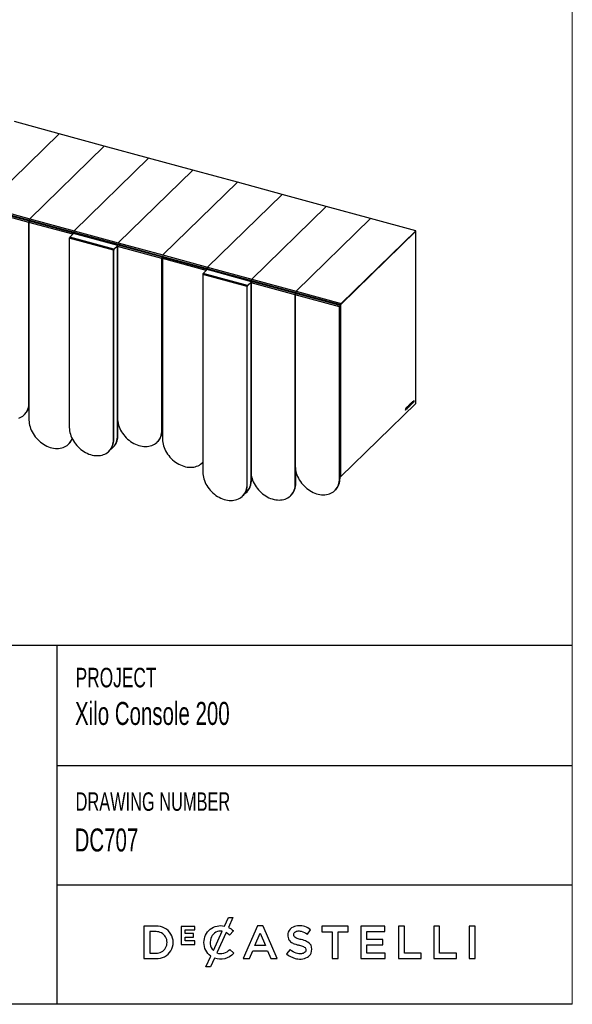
# Model space of a CAD drawing. Header units: millimetres. Extents: x 5 to 415, y 5 to 292.
# Tile 3 of 5: x 324 to 415, y 5 to 168. Entities that reach past the tile are written whole.
import ezdxf

# ---------------------------------------------------------------- set-up
doc = ezdxf.new("R2010")
doc.units = ezdxf.units.MM
doc.linetypes.add('SLD-Solido', pattern=[0])
for name, color, linetype in [('NOTE', 3, 'SLD-Solido'), ('SCHIZZI', 9, 'Continuous'), ('TABELLA', 7, 'Continuous')]:
    doc.layers.add(name, color=color, linetype=linetype)
doc.styles.add('SLDTEXTSTYLE0', font='TXT', dxfattribs={"width": 0.665})

msp = doc.modelspace()

# ---------------------------------------------------------------- linework, layer by layer
at = {"color": 7, "linetype": 'Continuous', "lineweight": 25}
for p, q in [((330.148, 148.881), (322.77, 150.886)), ((317.834, 136.862), (330.148, 148.881)), ((330.148, 148.881), (317.834, 136.862)), ((330.148, 148.881), (330.148, 148.881)), ((337.614, 146.852), (330.148, 148.881)), ((325.3, 134.833), (337.614, 146.852)), ((337.614, 146.852), (325.3, 134.833)), ((337.614, 146.852), (337.614, 146.852)), ((344.933, 144.863), (337.614, 146.852)), ((344.933, 144.863), (332.619, 132.843)), ((352.252, 142.873), (344.933, 144.863)), ((352.252, 142.873), (339.938, 130.854)), ((359.63, 140.868), (352.252, 142.873)), ((347.316, 128.849), (359.63, 140.868)), ((367.008, 138.863), (359.63, 140.868)), ((354.693, 126.844), (367.008, 138.863)), ((374.326, 136.874), (367.008, 138.863)), ((317.834, 136.862), (325.3, 134.833)), ((374.326, 136.874), (362.012, 124.855)), ((381.645, 134.885), (374.326, 136.874)), ((325.169, 134.232), (317.85, 136.221)), ((317.932, 136.585), (325.256, 134.594)), ((325.266, 134.421), (317.953, 136.409)), ((325.169, 134.232), (325.169, 101.55)), ((325.169, 104.408), (325.169, 134.232)), ((332.395, 132.268), (325.169, 134.232)), ((325.546, 134.345), (325.256, 134.594)), ((325.256, 134.594), (332.575, 132.605)), ((332.58, 132.434), (325.266, 134.421)), ((325.3, 134.833), (332.619, 132.843)), ((381.645, 134.885), (369.331, 122.866)), ((369.331, 122.866), (381.645, 134.885)), ((389.112, 132.856), (381.645, 134.885)), ((332.549, 132.418), (331.897, 131.782)), ((339.868, 130.429), (332.549, 132.418)), ((332.575, 132.605), (339.894, 130.616)), ((332.575, 132.605), (332.864, 132.357)), ((339.903, 130.444), (332.584, 132.433)), ((332.619, 132.843), (339.938, 130.854)), ((389.109, 132.771), (376.757, 120.715)), ((376.797, 120.837), (389.112, 132.856)), ((376.797, 120.78), (389.112, 132.799)), ((389.089, 132.776), (389.109, 132.771)), ((389.109, 104.284), (389.109, 132.771)), ((389.112, 132.799), (389.112, 132.856)), ((339.153, 129.617), (331.835, 131.607)), ((331.835, 131.607), (331.835, 100.352)), ((339.216, 129.792), (331.897, 131.782)), ((339.216, 129.792), (339.868, 130.429)), ((339.216, 129.735), (339.816, 130.321)), ((339.807, 130.278), (339.779, 130.285)), ((339.808, 130.279), (339.807, 130.278)), ((339.807, 98.989), (339.807, 130.278)), ((347.126, 128.264), (339.807, 130.254)), ((339.807, 130.254), (339.807, 101.858)), ((339.814, 130.315), (339.81, 130.316)), ((339.868, 130.428), (339.868, 130.429)), ((339.894, 130.616), (347.272, 128.611)), ((339.894, 130.616), (340.183, 130.367)), ((347.216, 128.456), (339.904, 130.443)), ((339.938, 130.854), (347.316, 128.849)), ((339.185, 129.648), (339.153, 129.617)), ((339.153, 98.363), (339.153, 129.617)), ((339.185, 98.393), (339.185, 129.648)), ((339.216, 129.735), (339.216, 129.792)), ((347.561, 128.362), (347.272, 128.611)), ((347.272, 128.611), (354.649, 126.606)), ((347.316, 128.849), (354.693, 126.844)), ((347.157, 128.295), (347.126, 128.264)), ((347.126, 99.869), (347.126, 128.264)), ((347.157, 99.899), (347.157, 128.295)), ((347.171, 128.322), (347.16, 128.325)), ((347.168, 128.35), (347.204, 128.451)), ((347.171, 128.322), (347.202, 128.352)), ((347.171, 99.916), (347.171, 128.322)), ((347.202, 128.352), (347.173, 128.36)), ((347.195, 128.391), (347.217, 128.454)), ((347.202, 99.946), (347.202, 128.352)), ((347.202, 128.292), (347.247, 128.28)), ((347.242, 128.233), (347.242, 98.426)), ((354.468, 126.269), (347.242, 128.233)), ((354.653, 126.434), (347.346, 128.42)), ((361.227, 123.618), (353.908, 125.607)), ((353.908, 125.607), (353.908, 92.942)), ((354.623, 126.419), (353.97, 125.783)), ((361.289, 123.793), (353.97, 125.783)), ((361.941, 124.43), (354.623, 126.419)), ((354.938, 126.357), (354.649, 126.606)), ((354.649, 126.606), (361.968, 124.617)), ((361.976, 124.445), (354.658, 126.434)), ((354.693, 126.844), (362.012, 124.855)), ((361.289, 123.793), (361.941, 124.43)), ((361.289, 123.736), (361.889, 124.322)), ((361.289, 123.736), (361.289, 123.793)), ((361.88, 124.279), (361.853, 124.286)), ((361.882, 124.28), (361.88, 124.279)), ((361.88, 91.579), (361.88, 124.279)), ((369.199, 122.265), (361.88, 124.254)), ((361.88, 124.254), (361.88, 93.019)), ((361.888, 124.316), (361.884, 124.317)), ((361.941, 124.429), (361.941, 124.43)), ((361.968, 124.617), (362.258, 124.368)), ((361.968, 124.617), (369.287, 122.628)), ((369.296, 122.455), (361.977, 124.444)), ((362.012, 124.855), (369.331, 122.866)), ((361.258, 123.649), (361.227, 123.618)), ((361.227, 90.953), (361.227, 123.618)), ((361.258, 90.983), (361.258, 123.649)), ((376.518, 120.276), (369.199, 122.265)), ((369.199, 122.265), (369.199, 93.887)), ((369.199, 91.03), (369.199, 122.265)), ((369.287, 122.628), (376.611, 120.637)), ((369.287, 122.628), (369.577, 122.379)), ((376.605, 120.468), (369.296, 122.455)), ((369.331, 122.866), (376.797, 120.837)), ((347.202, 122.033), (347.242, 122.022)), ((376.124, 120.599), (376.611, 120.637)), ((376.231, 120.57), (376.353, 120.617)), ((376.56, 120.362), (376.596, 120.463)), ((376.587, 120.403), (376.605, 120.453)), ((376.596, 120.463), (376.607, 120.467)), ((376.664, 120.452), (376.605, 120.468)), ((376.605, 120.468), (376.605, 92.21)), ((376.664, 120.452), (376.664, 92.194)), ((376.669, 120.693), (376.669, 120.715)), ((376.713, 120.746), (376.698, 120.731)), ((376.698, 120.731), (376.757, 120.715)), ((376.797, 120.78), (376.797, 120.837)), ((376.549, 120.307), (376.518, 120.276)), ((376.518, 91.898), (376.518, 120.276)), ((376.549, 91.928), (376.549, 120.307)), ((376.563, 120.334), (376.553, 120.337)), ((376.563, 120.334), (376.594, 120.364)), ((376.563, 91.927), (376.563, 120.334)), ((376.594, 120.364), (376.565, 120.372)), ((376.594, 91.958), (376.594, 120.364)), ((347.202, 115.543), (347.242, 115.533)), ((376.695, 92.168), (389.109, 104.284)), ((388.262, 104.28), (388.15, 104.171)), ((388.15, 104.143), (388.182, 104.173)), ((388.15, 104.171), (388.15, 104.128)), ((388.15, 104.128), (388.193, 104.17)), ((388.182, 104.173), (388.193, 104.17)), ((388.193, 104.17), (388.193, 103.962)), ((388.207, 104.198), (388.25, 104.24)), ((388.207, 103.99), (388.207, 104.198)), ((388.207, 104.198), (388.219, 104.195)), ((388.219, 104.195), (388.262, 104.237)), ((388.219, 103.986), (388.219, 104.195)), ((388.25, 104.24), (388.25, 104.269)), ((388.25, 104.24), (388.262, 104.237)), ((388.262, 104.237), (388.262, 104.28)), ((388.417, 104.431), (388.315, 104.332)), ((388.315, 104.332), (388.315, 104.08)), ((388.315, 104.095), (388.406, 104.184)), ((388.315, 104.08), (388.418, 104.181)), ((388.328, 104.318), (388.405, 104.393)), ((388.328, 104.256), (388.328, 104.318)), ((388.328, 104.318), (388.34, 104.315)), ((388.328, 104.214), (388.396, 104.28)), ((388.328, 104.256), (388.34, 104.252)), ((388.328, 104.15), (388.328, 104.214)), ((388.328, 104.214), (388.34, 104.211)), ((388.328, 104.15), (388.34, 104.146)), ((388.34, 104.315), (388.417, 104.39)), ((388.408, 104.319), (388.34, 104.252)), ((388.34, 104.252), (388.34, 104.315)), ((388.34, 104.211), (388.408, 104.277)), ((388.418, 104.222), (388.34, 104.146)), ((388.34, 104.146), (388.34, 104.211)), ((388.396, 104.28), (388.396, 104.307)), ((388.396, 104.28), (388.408, 104.277)), ((388.405, 104.393), (388.405, 104.42)), ((388.405, 104.393), (388.417, 104.39)), ((388.406, 104.184), (388.406, 104.211)), ((388.406, 104.184), (388.418, 104.181)), ((388.408, 104.277), (388.408, 104.319)), ((388.417, 104.39), (388.417, 104.431)), ((388.418, 104.181), (388.418, 104.222)), ((388.499, 104.511), (388.474, 104.487)), ((388.474, 104.487), (388.474, 104.235)), ((388.474, 104.25), (388.558, 104.333)), ((388.474, 104.235), (388.57, 104.329)), ((388.487, 104.305), (388.487, 104.5)), ((388.487, 104.305), (388.499, 104.302)), ((388.499, 104.302), (388.499, 104.511)), ((388.57, 104.372), (388.499, 104.302)), ((388.558, 104.333), (388.558, 104.36)), ((388.558, 104.333), (388.57, 104.329)), ((388.57, 104.329), (388.57, 104.372)), ((388.648, 104.657), (388.623, 104.632)), ((388.623, 104.632), (388.623, 104.381)), ((388.623, 104.395), (388.707, 104.478)), ((388.623, 104.381), (388.719, 104.475)), ((388.636, 104.451), (388.636, 104.645)), ((388.636, 104.451), (388.648, 104.448)), ((388.648, 104.448), (388.648, 104.657)), ((388.719, 104.517), (388.648, 104.448)), ((388.707, 104.478), (388.707, 104.506)), ((388.707, 104.478), (388.719, 104.475)), ((388.719, 104.475), (388.719, 104.517)), ((388.798, 104.804), (388.773, 104.779)), ((388.773, 104.779), (388.773, 104.527)), ((388.773, 104.542), (388.786, 104.555)), ((388.773, 104.527), (388.798, 104.552)), ((388.786, 104.555), (388.786, 104.792)), ((388.786, 104.555), (388.798, 104.552)), ((388.798, 104.552), (388.798, 104.804)), ((387.449, 103.487), (387.398, 103.437)), ((387.398, 103.437), (387.398, 103.186)), ((387.398, 103.2), (387.438, 103.239)), ((387.398, 103.186), (387.449, 103.236)), ((387.438, 103.448), (387.412, 103.423)), ((387.412, 103.423), (387.412, 103.256)), ((387.412, 103.423), (387.423, 103.419)), ((387.412, 103.256), (387.423, 103.253)), ((387.449, 103.445), (387.423, 103.419)), ((387.423, 103.419), (387.423, 103.253)), ((387.423, 103.253), (387.449, 103.278)), ((387.438, 103.448), (387.449, 103.445)), ((387.438, 103.239), (387.449, 103.236)), ((387.479, 103.457), (387.464, 103.461)), ((387.496, 103.406), (387.496, 103.407)), ((387.51, 103.436), (387.51, 103.436)), ((387.51, 103.436), (387.522, 103.433)), ((387.51, 103.436), (387.522, 103.432)), ((387.522, 103.432), (387.522, 103.433)), ((387.613, 103.645), (387.556, 103.589)), ((387.556, 103.589), (387.556, 103.45)), ((387.556, 103.464), (387.602, 103.509)), ((387.556, 103.45), (387.613, 103.506)), ((387.56, 103.581), (387.601, 103.621)), ((387.56, 103.553), (387.56, 103.581)), ((387.56, 103.581), (387.572, 103.578)), ((387.56, 103.526), (387.596, 103.561)), ((387.56, 103.553), (387.572, 103.55)), ((387.56, 103.496), (387.56, 103.526)), ((387.56, 103.526), (387.572, 103.522)), ((387.56, 103.496), (387.572, 103.493)), ((387.572, 103.578), (387.613, 103.618)), ((387.608, 103.585), (387.572, 103.55)), ((387.572, 103.55), (387.572, 103.578)), ((387.572, 103.522), (387.608, 103.557)), ((387.613, 103.533), (387.572, 103.493)), ((387.572, 103.493), (387.572, 103.522)), ((387.596, 103.561), (387.596, 103.573)), ((387.596, 103.561), (387.608, 103.557)), ((387.601, 103.621), (387.601, 103.634)), ((387.601, 103.621), (387.613, 103.618)), ((387.602, 103.509), (387.602, 103.522)), ((387.602, 103.509), (387.613, 103.506)), ((387.608, 103.557), (387.608, 103.585)), ((387.613, 103.618), (387.613, 103.645)), ((387.613, 103.506), (387.613, 103.533)), ((387.652, 103.559), (387.652, 103.558)), ((387.681, 103.48), (387.66, 103.377)), ((387.66, 103.377), (387.679, 103.396)), ((387.664, 103.396), (387.667, 103.399)), ((387.666, 103.589), (387.666, 103.588)), ((387.666, 103.589), (387.678, 103.585)), ((387.666, 103.588), (387.678, 103.585)), ((387.667, 103.399), (387.684, 103.483)), ((387.667, 103.399), (387.679, 103.396)), ((387.678, 103.585), (387.678, 103.585)), ((387.679, 103.396), (387.696, 103.48)), ((387.68, 103.537), (387.691, 103.534)), ((387.684, 103.483), (387.696, 103.48)), ((387.691, 103.534), (387.729, 103.72)), ((387.694, 103.533), (387.733, 103.73)), ((387.694, 103.533), (387.706, 103.53)), ((387.706, 103.53), (387.745, 103.727)), ((387.717, 103.724), (387.729, 103.72)), ((387.733, 103.73), (387.738, 103.729)), ((387.733, 103.73), (387.745, 103.727)), ((387.752, 103.725), (387.737, 103.729)), ((387.755, 103.854), (387.739, 103.771)), ((387.744, 103.781), (387.759, 103.857)), ((387.744, 103.781), (387.755, 103.778)), ((387.749, 103.726), (387.765, 103.774)), ((387.755, 103.778), (387.774, 103.872)), ((387.774, 103.872), (387.755, 103.854)), ((387.764, 103.774), (387.758, 103.777)), ((387.76, 103.721), (387.776, 103.771)), ((387.76, 103.721), (387.76, 103.721)), ((387.777, 103.597), (387.761, 103.611)), ((387.761, 103.611), (387.761, 103.61)), ((387.765, 103.774), (387.764, 103.774)), ((387.764, 103.774), (387.776, 103.771)), ((387.765, 103.774), (387.776, 103.771)), ((387.765, 103.599), (387.766, 103.6)), ((387.765, 103.599), (387.777, 103.595)), ((387.766, 103.6), (387.777, 103.597)), ((387.776, 103.771), (387.776, 103.771)), ((387.777, 103.595), (387.777, 103.597)), ((387.878, 103.907), (387.818, 103.595)), ((387.818, 103.595), (387.844, 103.62)), ((387.821, 103.613), (387.832, 103.624)), ((387.832, 103.624), (387.846, 103.697)), ((387.832, 103.624), (387.844, 103.62)), ((387.844, 103.62), (387.858, 103.694)), ((387.846, 103.697), (387.909, 103.759)), ((387.846, 103.697), (387.858, 103.694)), ((387.877, 103.865), (387.855, 103.748)), ((387.855, 103.748), (387.867, 103.745)), ((387.858, 103.694), (387.921, 103.756)), ((387.889, 103.862), (387.867, 103.745)), ((387.867, 103.745), (387.912, 103.788)), ((387.877, 103.865), (387.889, 103.862)), ((387.901, 103.93), (387.878, 103.907)), ((387.912, 103.788), (387.889, 103.862)), ((387.95, 103.738), (387.893, 103.922)), ((387.901, 103.929), (387.901, 103.93)), ((387.961, 103.735), (387.901, 103.929)), ((387.901, 103.929), (387.901, 103.929)), ((387.909, 103.759), (387.921, 103.756)), ((387.921, 103.756), (387.935, 103.709)), ((387.931, 103.721), (387.95, 103.738)), ((387.935, 103.709), (387.961, 103.735)), ((387.95, 103.738), (387.961, 103.735)), ((388.016, 103.859), (388, 103.811)), ((388, 103.811), (388.001, 103.811)), ((388.001, 103.811), (388.011, 103.808)), ((388.006, 103.961), (388.006, 103.96)), ((388.014, 103.925), (388.04, 103.932)), ((388.015, 103.857), (388.026, 103.854)), ((388.016, 103.859), (388.016, 103.859)), ((388.016, 103.859), (388.016, 103.859)), ((388.02, 103.992), (388.02, 103.992)), ((388.02, 103.992), (388.031, 103.989)), ((388.02, 103.992), (388.031, 103.988)), ((388.024, 103.977), (388.039, 103.973)), ((388.031, 103.988), (388.031, 103.989)), ((388.04, 103.932), (388.052, 103.929)), ((388.077, 103.936), (388.063, 103.94)), ((388.087, 104.049), (388.072, 104.053)), ((388.078, 104.052), (388.091, 104.1)), ((388.082, 103.921), (388.082, 103.921)), ((388.089, 104.049), (388.09, 104.048)), ((388.09, 104.048), (388.103, 104.097)), ((388.091, 104.1), (388.103, 104.097)), ((388.091, 104.1), (388.103, 104.097)), ((388.095, 103.953), (388.095, 103.954)), ((388.095, 103.954), (388.107, 103.95)), ((388.095, 103.953), (388.107, 103.95)), ((388.103, 104.097), (388.103, 104.097)), ((388.107, 103.95), (388.107, 103.95)), ((388.193, 103.976), (388.207, 103.99)), ((388.193, 103.962), (388.219, 103.986)), ((388.207, 103.99), (388.219, 103.986)), ((324.4, 102.441), (324.431, 102.472)), ((324.476, 102.517), (324.477, 102.518)), ((339.838, 99.02), (339.838, 101.388)), ((339.853, 99.047), (339.853, 101.286)), ((339.884, 99.078), (339.884, 101.114)), ((347.202, 102.266), (347.242, 102.255)), ((347.202, 101.123), (347.242, 101.112)), ((347.202, 101.115), (347.242, 101.104)), ((347.157, 99.899), (347.126, 99.869)), ((347.171, 99.916), (347.202, 99.946)), ((339.185, 98.393), (339.153, 98.363)), ((339.838, 99.02), (339.807, 98.989)), ((339.853, 99.047), (339.884, 99.078)), ((346.356, 97.902), (346.387, 97.933)), ((331.719, 97.595), (331.75, 97.625)), ((338.384, 96.397), (338.415, 96.427)), ((339.037, 97.023), (339.069, 97.053)), ((353.792, 94.47), (353.823, 94.501)), ((353.823, 94.501), (353.908, 94.588)), ((353.838, 94.514), (353.869, 94.544)), ((353.869, 94.544), (353.908, 94.583)), ((369.23, 91.06), (369.23, 93.417)), ((369.245, 91.059), (369.245, 93.315)), ((369.276, 91.09), (369.276, 93.143)), ((376.605, 93.587), (376.594, 93.605)), ((376.594, 93.135), (376.605, 93.132)), ((376.594, 93.127), (376.605, 93.124)), ((361.911, 91.609), (361.88, 91.579)), ((361.911, 91.609), (361.911, 92.549)), ((361.926, 91.62), (361.926, 92.445)), ((361.926, 91.62), (361.957, 91.65)), ((361.957, 91.65), (361.957, 92.273)), ((376.549, 91.928), (376.518, 91.898)), ((376.563, 91.927), (376.594, 91.958)), ((376.605, 92.21), (376.664, 92.194)), ((376.619, 92.177), (376.678, 92.16)), ((361.111, 89.612), (361.142, 89.643)), ((361.258, 90.983), (361.227, 90.953)), ((369.23, 91.06), (369.199, 91.03)), ((369.245, 91.059), (369.276, 91.09)), ((375.748, 89.931), (375.78, 89.962)), ((375.794, 89.975), (375.825, 90.006)), ((360.457, 88.986), (360.488, 89.016)), ((368.43, 89.063), (368.461, 89.094)), ((368.475, 89.107), (368.507, 89.137))]:
    msp.add_line(p, q, dxfattribs=at)
at = {"color": 7, "linetype": 'Continuous', "lineweight": 25, "flags": 128}
for points in [[(325.169, 134.232), (325.172, 134.268), (325.18, 134.305), (325.192, 134.342), (325.207, 134.375), (325.225, 134.4), (325.243, 134.416), (325.261, 134.422), (325.266, 134.421)], [(325.266, 134.421), (325.261, 134.422), (325.243, 134.416), (325.225, 134.4), (325.207, 134.375), (325.192, 134.342), (325.18, 134.305), (325.172, 134.268), (325.169, 134.232)], [(339.807, 130.254), (339.809, 130.289), (339.817, 130.327), (339.83, 130.364), (339.845, 130.397), (339.863, 130.422), (339.881, 130.438), (339.898, 130.444), (339.904, 130.443)], [(361.88, 124.254), (361.883, 124.29), (361.891, 124.328), (361.903, 124.365), (361.919, 124.398), (361.936, 124.423), (361.954, 124.439), (361.972, 124.445), (361.977, 124.444)], [(369.199, 122.265), (369.202, 122.301), (369.209, 122.339), (369.222, 122.376), (369.237, 122.408), (369.255, 122.434), (369.273, 122.45), (369.291, 122.456), (369.296, 122.455)], [(369.296, 122.455), (369.291, 122.456), (369.273, 122.45), (369.255, 122.434), (369.237, 122.408), (369.222, 122.376), (369.209, 122.339), (369.202, 122.301), (369.199, 122.265)], [(323.499, 101.885), (323.728, 101.979), (323.944, 102.093), (324.146, 102.226), (324.333, 102.378), (324.503, 102.548), (324.655, 102.735), (324.789, 102.937), (324.904, 103.154), (324.999, 103.384), (325.073, 103.626), (325.126, 103.878), (325.158, 104.139), (325.169, 104.408)], [(325.169, 101.55), (325.18, 101.276), (325.212, 100.997), (325.265, 100.716), (325.34, 100.434), (325.434, 100.153), (325.549, 99.873), (325.683, 99.598), (325.835, 99.329), (326.005, 99.067), (326.192, 98.813), (326.394, 98.57), (326.61, 98.338), (326.839, 98.12), (327.08, 97.915), (327.332, 97.726), (327.592, 97.554), (327.859, 97.4), (328.132, 97.263), (328.409, 97.147), (328.688, 97.05), (328.969, 96.974), (329.248, 96.919), (329.525, 96.885), (329.798, 96.872), (330.065, 96.882), (330.325, 96.913), (330.577, 96.965), (330.818, 97.038), (331.047, 97.132), (331.263, 97.246), (331.465, 97.38), (331.652, 97.532), (331.822, 97.702), (331.974, 97.889), (332.108, 98.091), (332.223, 98.308), (332.301, 98.493)], [(339.807, 101.858), (339.818, 101.584), (339.85, 101.305), (339.903, 101.024), (339.977, 100.742), (340.072, 100.46), (340.187, 100.181), (340.321, 99.906), (340.473, 99.636), (340.643, 99.374), (340.83, 99.121), (341.032, 98.877), (341.248, 98.646), (341.477, 98.427), (341.718, 98.223), (341.969, 98.034), (342.229, 97.862), (342.497, 97.707), (342.77, 97.571), (343.047, 97.454), (343.326, 97.358), (343.606, 97.281), (343.886, 97.226), (344.163, 97.192), (344.436, 97.18), (344.703, 97.189), (344.963, 97.22), (345.214, 97.273), (345.455, 97.346), (345.685, 97.44), (345.901, 97.554), (346.103, 97.688), (346.289, 97.84), (346.459, 98.01), (346.612, 98.196), (346.746, 98.398), (346.86, 98.615), (346.955, 98.845), (347.029, 99.087), (347.083, 99.339), (347.115, 99.6), (347.126, 99.869)], [(331.835, 100.352), (331.845, 100.078), (331.877, 99.799), (331.931, 99.518), (332.005, 99.236), (332.1, 98.954), (332.215, 98.675), (332.348, 98.4), (332.501, 98.131), (332.671, 97.868), (332.857, 97.615), (333.059, 97.372), (333.276, 97.14), (333.505, 96.921), (333.746, 96.717), (333.997, 96.528), (334.257, 96.356), (334.524, 96.201), (334.797, 96.065), (335.074, 95.948), (335.354, 95.852), (335.634, 95.775), (335.914, 95.72), (336.191, 95.687), (336.464, 95.674), (336.731, 95.684), (336.991, 95.714), (337.242, 95.767), (337.483, 95.84), (337.712, 95.934), (337.929, 96.048), (338.131, 96.182), (338.317, 96.334), (338.487, 96.504), (338.64, 96.69), (338.773, 96.893), (338.888, 97.109), (338.983, 97.339), (339.057, 97.581), (339.111, 97.833), (339.143, 98.095), (339.153, 98.363)], [(338.683, 96.737), (338.784, 96.808), (338.971, 96.96), (339.141, 97.13), (339.293, 97.317), (339.427, 97.519), (339.541, 97.736), (339.636, 97.966), (339.711, 98.207), (339.764, 98.46), (339.796, 98.721), (339.807, 98.989)], [(347.242, 98.426), (347.253, 98.151), (347.285, 97.873), (347.339, 97.591), (347.413, 97.309), (347.508, 97.028), (347.622, 96.749), (347.756, 96.474), (347.909, 96.204), (348.079, 95.942), (348.265, 95.688), (348.467, 95.445), (348.683, 95.213), (348.913, 94.995), (349.154, 94.791), (349.405, 94.602), (349.665, 94.429), (349.932, 94.275), (350.205, 94.139), (350.482, 94.022), (350.762, 93.925), (351.042, 93.849), (351.321, 93.794), (351.599, 93.76), (351.872, 93.748), (352.139, 93.757), (352.399, 93.788), (352.65, 93.84), (352.891, 93.914), (353.12, 94.008), (353.337, 94.122), (353.539, 94.255), (353.725, 94.407), (353.895, 94.577), (353.908, 94.592)], [(353.783, 94.461), (353.88, 94.556), (353.908, 94.585)], [(353.908, 92.942), (353.919, 92.667), (353.951, 92.389), (354.004, 92.107), (354.078, 91.825), (354.173, 91.544), (354.288, 91.265), (354.422, 90.99), (354.574, 90.72), (354.744, 90.458), (354.931, 90.204), (355.133, 89.961), (355.349, 89.729), (355.578, 89.511), (355.819, 89.306), (356.07, 89.118), (356.33, 88.945), (356.598, 88.791), (356.871, 88.655), (357.148, 88.538), (357.427, 88.441), (357.707, 88.365), (357.987, 88.31), (358.264, 88.276), (358.537, 88.264), (358.804, 88.273), (359.064, 88.304), (359.315, 88.356), (359.556, 88.43), (359.786, 88.524), (360.002, 88.638), (360.204, 88.771), (360.391, 88.923), (360.56, 89.093), (360.713, 89.28), (360.847, 89.482), (360.961, 89.699), (361.056, 89.929), (361.13, 90.171), (361.184, 90.423), (361.216, 90.684), (361.227, 90.953)], [(361.88, 93.019), (361.891, 92.744), (361.923, 92.466), (361.976, 92.185), (362.051, 91.902), (362.145, 91.621), (362.26, 91.342), (362.394, 91.067), (362.546, 90.797), (362.716, 90.535), (362.903, 90.282), (363.105, 90.038), (363.321, 89.807), (363.55, 89.588), (363.791, 89.384), (364.043, 89.195), (364.303, 89.023), (364.57, 88.868), (364.843, 88.732), (365.12, 88.615), (365.399, 88.518), (365.68, 88.442), (365.959, 88.387), (366.236, 88.353), (366.509, 88.341), (366.776, 88.35), (367.036, 88.381), (367.288, 88.433), (367.529, 88.507), (367.758, 88.601), (367.974, 88.715), (368.176, 88.848), (368.363, 89.001), (368.533, 89.17), (368.685, 89.357), (368.819, 89.559), (368.934, 89.776), (369.028, 90.006), (369.103, 90.248), (369.156, 90.5), (369.188, 90.761), (369.199, 91.03)], [(369.199, 93.887), (369.21, 93.613), (369.242, 93.334), (369.295, 93.053), (369.369, 92.771), (369.464, 92.489), (369.579, 92.21), (369.713, 91.935), (369.865, 91.665), (370.035, 91.403), (370.222, 91.15), (370.424, 90.906), (370.64, 90.675), (370.869, 90.456), (371.11, 90.252), (371.361, 90.063), (371.621, 89.891), (371.889, 89.736), (372.162, 89.6), (372.439, 89.483), (372.718, 89.386), (372.999, 89.31), (373.278, 89.255), (373.555, 89.221), (373.828, 89.209), (374.095, 89.218), (374.355, 89.249), (374.607, 89.302), (374.848, 89.375), (375.077, 89.469), (375.293, 89.583), (375.495, 89.716), (375.682, 89.869), (375.852, 90.039), (376.004, 90.225), (376.138, 90.427), (376.253, 90.644), (376.347, 90.874), (376.422, 91.116), (376.475, 91.368), (376.507, 91.629), (376.518, 91.898)], [(360.756, 89.327), (360.857, 89.397), (361.044, 89.55), (361.214, 89.719), (361.366, 89.906), (361.5, 90.108), (361.615, 90.325), (361.71, 90.555), (361.784, 90.797), (361.837, 91.049), (361.869, 91.31), (361.88, 91.579)], [(376.664, 92.194), (376.665, 92.184), (376.666, 92.175), (376.669, 92.168), (376.673, 92.163), (376.678, 92.16), (376.683, 92.16), (376.689, 92.163), (376.695, 92.168)]]:
    msp.add_lwpolyline(points, dxfattribs=at)
at = {"color": 7, "linetype": 'Continuous', "lineweight": 25}
for centre, radius, start, end in [((325.46, 134.68), 0.221, 136.2979, 202.75765), ((332.578, 132.397), 0.0361, 80.73183, 143.96753), ((332.779, 132.691), 0.221, 136.2979, 202.75765), ((332.107, 131.608), 0.273, 140.51294, 180.34344), ((339.897, 130.407), 0.0364, 73.30644, 142.45282), ((340.097, 130.702), 0.221, 136.2979, 202.75765), ((339.426, 129.619), 0.273, 140.51294, 180.34344), ((339.321, 129.649), 0.136, 140.51294, 180.34344), ((347.475, 128.697), 0.221, 136.2979, 202.75765), ((347.361, 128.276), 0.235, 131.69051, 182.74036), ((347.311, 128.292), 0.154, 157.65256, 178.92309), ((347.477, 128.244), 0.235, 131.69051, 182.74036), ((354.181, 125.609), 0.273, 140.51294, 180.34344), ((354.652, 126.398), 0.0361, 80.73183, 143.96753), ((354.853, 126.691), 0.221, 136.2979, 202.75765), ((361.499, 123.62), 0.273, 140.51294, 180.34344), ((361.394, 123.65), 0.136, 140.51294, 180.34344), ((361.97, 124.408), 0.0364, 73.30644, 142.45282), ((362.172, 124.702), 0.221, 136.2979, 202.75765), ((369.491, 122.713), 0.221, 136.2979, 202.75765), ((376.753, 120.287), 0.235, 131.69051, 182.74036), ((377.014, 120.471), 0.409, 140.51294, 180.34344), ((377.073, 120.455), 0.409, 140.51294, 180.34344), ((376.703, 120.304), 0.154, 157.65256, 178.92309), ((322.592, 104.305), 2.597, 315.07773, 352.91678), ((322.682, 104.323), 2.546, 314.84789, 347.66868), ((322.591, 104.325), 2.612, 317.04597, 350.72215), ((344.457, 99.822), 2.701, 315.62191, 1.64384), ((344.497, 99.87), 2.706, 316.26525, 1.61355), ((344.434, 99.847), 2.738, 319.58604, 1.43911), ((330.022, 99.383), 2.464, 314.51, 338.29731), ((330.075, 99.424), 2.456, 314.48634, 336.45622), ((330.032, 99.401), 2.469, 317.11032, 337.66573), ((336.485, 98.316), 2.701, 315.62191, 1.64384), ((337.138, 98.942), 2.701, 315.62191, 1.64384), ((337.129, 99.012), 2.755, 321.91868, 1.37477), ((336.962, 99.007), 2.891, 332.39863, 0.79911), ((359.211, 91.532), 2.701, 315.62191, 1.64384), ((359.22, 91.594), 2.738, 320.34899, 1.17537), ((359.071, 91.588), 2.855, 329.3192, 0.63465), ((373.872, 91.862), 2.692, 314.59485, 1.39793), ((373.849, 91.851), 2.701, 315.62191, 1.64384), ((373.897, 91.893), 2.698, 315.61001, 1.37258), ((376.639, 92.204), 0.034, 169.35156, 234.37442), ((358.558, 90.905), 2.701, 315.62191, 1.64384), ((366.555, 90.993), 2.69, 314.3089, 1.40494), ((366.53, 90.983), 2.701, 315.62191, 1.64384), ((366.578, 91.025), 2.698, 315.61001, 1.37258)]:
    msp.add_arc(centre, radius, start, end, dxfattribs=at)
for points, knots in [([(347.195, 128.392), (347.195, 128.392), (347.195, 128.392), (347.191, 128.388), (347.183, 128.378), (347.174, 128.365), (347.17, 128.354), (347.168, 128.35)], [0, 0, 0, 0, 0.0971126, 0.3540732, 0.596154, 0.8425113, 1, 1, 1, 1]), ([(347.204, 128.451), (347.209, 128.453), (347.217, 128.457), (347.217, 128.455), (347.216, 128.454)], [0, 0, 0, 0, 0.57736716, 1, 1, 1, 1]), ([(347.346, 128.42), (347.344, 128.42), (347.335, 128.424), (347.327, 128.422), (347.322, 128.42), (347.321, 128.42)], [0, 0, 0, 0, 0.1461596, 0.8976597, 1, 1, 1, 1]), ([(376.622, 120.657), (376.631, 120.67), (376.643, 120.69), (376.664, 120.712), (376.675, 120.72), (376.68, 120.724)], [0, 0, 0, 0, 0.524104, 0.7675787, 1, 1, 1, 1]), ([(376.797, 120.78), (376.788, 120.778), (376.77, 120.774), (376.744, 120.763), (376.72, 120.75), (376.698, 120.736), (376.686, 120.728), (376.68, 120.724)], [0, 0, 0, 0, 0.2060587, 0.4121174, 0.6181761, 0.8242349, 1, 1, 1, 1]), ([(376.587, 120.403), (376.587, 120.404), (376.588, 120.404), (376.583, 120.4), (376.575, 120.39), (376.567, 120.376), (376.562, 120.366), (376.56, 120.362)], [0, 0, 0, 0, 0.0971126, 0.3540732, 0.596154, 0.8425113, 1, 1, 1, 1]), ([(387.465, 103.459), (387.462, 103.46), (387.453, 103.462), (387.443, 103.453), (387.438, 103.448)], [0, 0, 0, 0, 0.41951021, 1, 1, 1, 1]), ([(387.438, 103.239), (387.449, 103.252), (387.47, 103.276), (387.494, 103.333), (387.508, 103.388), (387.51, 103.42), (387.51, 103.436)], [0, 0, 0, 0, 0.2961767, 0.5664015, 0.7768821, 1, 1, 1, 1]), ([(387.522, 103.433), (387.521, 103.451), (387.518, 103.486), (387.499, 103.509), (387.475, 103.508), (387.458, 103.494), (387.449, 103.487)], [0, 0, 0, 0, 0.279532, 0.5454242, 0.7630634, 1, 1, 1, 1]), ([(387.496, 103.407), (387.495, 103.419), (387.494, 103.442), (387.481, 103.458), (387.466, 103.459), (387.455, 103.45), (387.449, 103.445)], [0, 0, 0, 0, 0.2871229, 0.5522893, 0.766205, 1, 1, 1, 1]), ([(387.449, 103.236), (387.46, 103.249), (387.482, 103.273), (387.506, 103.33), (387.52, 103.385), (387.521, 103.416), (387.522, 103.432)], [0, 0, 0, 0, 0.2961767, 0.5664015, 0.7768821, 1, 1, 1, 1]), ([(387.449, 103.278), (387.457, 103.286), (387.47, 103.302), (387.486, 103.339), (387.494, 103.375), (387.495, 103.395), (387.496, 103.406)], [0, 0, 0, 0, 0.293871, 0.5608682, 0.7719073, 1, 1, 1, 1]), ([(387.51, 103.436), (387.509, 103.454), (387.506, 103.488), (387.493, 103.509), (387.483, 103.509), (387.481, 103.509)], [0, 0, 0, 0, 0.481398, 0.9393062, 1, 1, 1, 1]), ([(387.739, 103.771), (387.736, 103.769), (387.731, 103.766), (387.727, 103.762), (387.724, 103.76), (387.723, 103.759), (387.723, 103.758), (387.722, 103.758), (387.722, 103.758), (387.722, 103.758), (387.722, 103.758), (387.722, 103.758), (387.713, 103.749), (387.694, 103.724), (387.671, 103.673), (387.655, 103.614), (387.653, 103.578), (387.652, 103.559)], [0, 0, 0, 0, 0.0692641, 0.102088, 0.1170424, 0.1237265, 0.1266881, 0.1279952, 0.1285711, 0.1288247, 0.1289363, 0.1289854, 0.129024, 0.3530678, 0.564112, 0.7753896, 1, 1, 1, 1]), ([(387.652, 103.558), (387.652, 103.547), (387.653, 103.524), (387.662, 103.493), (387.673, 103.485), (387.681, 103.48)], [0, 0, 0, 0, 0.2957242, 0.575371, 1, 1, 1, 1]), ([(387.717, 103.724), (387.716, 103.723), (387.714, 103.721), (387.712, 103.72), (387.711, 103.719), (387.711, 103.719), (387.71, 103.718), (387.71, 103.718), (387.71, 103.718), (387.71, 103.718), (387.71, 103.718), (387.71, 103.718), (387.704, 103.712), (387.693, 103.697), (387.678, 103.663), (387.668, 103.625), (387.667, 103.601), (387.666, 103.589)], [0, 0, 0, 0, 0.0458801, 0.0662498, 0.075289, 0.0792849, 0.0810471, 0.0818233, 0.0821649, 0.0823153, 0.0823815, 0.0824106, 0.0824335, 0.3112586, 0.5307913, 0.7562229, 1, 1, 1, 1]), ([(387.666, 103.588), (387.667, 103.575), (387.668, 103.552), (387.676, 103.542), (387.68, 103.537)], [0, 0, 0, 0, 0.5786018, 1, 1, 1, 1]), ([(387.729, 103.72), (387.727, 103.72), (387.726, 103.718), (387.724, 103.716), (387.723, 103.716), (387.722, 103.715), (387.722, 103.715), (387.722, 103.715), (387.722, 103.715), (387.722, 103.715), (387.722, 103.715), (387.722, 103.715), (387.716, 103.709), (387.704, 103.693), (387.69, 103.66), (387.68, 103.621), (387.679, 103.598), (387.678, 103.585)], [0, 0, 0, 0, 0.04588006, 0.06624978, 0.07528898, 0.07928493, 0.08104711, 0.08182327, 0.08216493, 0.0823153, 0.08238146, 0.08241058, 0.08243345, 0.31125859, 0.53079134, 0.75622294, 1, 1, 1, 1]), ([(387.678, 103.585), (387.679, 103.572), (387.68, 103.549), (387.688, 103.539), (387.691, 103.534)], [0, 0, 0, 0, 0.5786018, 1, 1, 1, 1]), ([(387.684, 103.483), (387.687, 103.485), (387.693, 103.487), (387.704, 103.495), (387.721, 103.511), (387.745, 103.544), (387.758, 103.58), (387.765, 103.599)], [0, 0, 0, 0, 0.1070173, 0.2171799, 0.3844467, 0.6825263, 1, 1, 1, 1]), ([(387.696, 103.48), (387.699, 103.481), (387.705, 103.484), (387.716, 103.492), (387.733, 103.508), (387.756, 103.541), (387.77, 103.577), (387.777, 103.595)], [0, 0, 0, 0, 0.1070173, 0.2171799, 0.3844467, 0.6825263, 1, 1, 1, 1]), ([(387.761, 103.61), (387.758, 103.602), (387.752, 103.586), (387.741, 103.565), (387.73, 103.549), (387.718, 103.536), (387.711, 103.532), (387.706, 103.53)], [0, 0, 0, 0, 0.2086835, 0.4014828, 0.5984123, 0.7578028, 1, 1, 1, 1]), ([(387.745, 103.727), (387.748, 103.726), (387.753, 103.725), (387.758, 103.722), (387.76, 103.721)], [0, 0, 0, 0, 0.53484355, 1, 1, 1, 1]), ([(387.776, 103.771), (387.773, 103.773), (387.766, 103.778), (387.759, 103.778), (387.755, 103.778)], [0, 0, 0, 0, 0.53423777, 1, 1, 1, 1]), ([(388.103, 104.097), (388.098, 104.099), (388.088, 104.102), (388.071, 104.095), (388.053, 104.081), (388.034, 104.059), (388.019, 104.028), (388.008, 103.993), (388.007, 103.972), (388.006, 103.961)], [0, 0, 0, 0, 0.1460704, 0.2887682, 0.4377557, 0.5951452, 0.7341478, 0.8644717, 1, 1, 1, 1]), ([(388.006, 103.96), (388.006, 103.952), (388.007, 103.938), (388.012, 103.924), (388.026, 103.916), (388.041, 103.923), (388.052, 103.929)], [0, 0, 0, 0, 0.1872531, 0.3476527, 0.509467, 1, 1, 1, 1]), ([(388.009, 103.808), (388.016, 103.81), (388.031, 103.814), (388.057, 103.838), (388.08, 103.876), (388.093, 103.919), (388.095, 103.941), (388.095, 103.953)], [0, 0, 0, 0, 0.20942788, 0.44816405, 0.694604, 0.84266347, 1, 1, 1, 1]), ([(388.082, 103.921), (388.082, 103.916), (388.081, 103.907), (388.075, 103.891), (388.068, 103.878), (388.058, 103.867), (388.045, 103.857), (388.03, 103.852), (388.021, 103.856), (388.016, 103.859)], [0, 0, 0, 0, 0.0886001, 0.1775904, 0.2803753, 0.4039243, 0.5463947, 0.7592876, 1, 1, 1, 1]), ([(388.02, 103.992), (388.02, 103.997), (388.02, 104.005), (388.025, 104.02), (388.033, 104.032), (388.044, 104.046), (388.06, 104.056), (388.071, 104.053), (388.077, 104.052)], [0, 0, 0, 0, 0.0943892, 0.189365, 0.2976915, 0.4258978, 0.6931705, 1, 1, 1, 1]), ([(388.026, 103.977), (388.025, 103.977), (388.023, 103.976), (388.02, 103.981), (388.02, 103.988), (388.02, 103.992)], [0, 0, 0, 0, 0.11228523, 0.55593316, 1, 1, 1, 1]), ([(388.02, 103.805), (388.028, 103.807), (388.043, 103.811), (388.069, 103.835), (388.092, 103.873), (388.105, 103.916), (388.106, 103.938), (388.107, 103.95)], [0, 0, 0, 0, 0.20942788, 0.44816405, 0.694604, 0.84266347, 1, 1, 1, 1]), ([(388.031, 103.989), (388.032, 103.993), (388.032, 104.002), (388.037, 104.017), (388.044, 104.029), (388.056, 104.043), (388.072, 104.053), (388.083, 104.05), (388.089, 104.049)], [0, 0, 0, 0, 0.0943892, 0.189365, 0.2976915, 0.4258978, 0.6931705, 1, 1, 1, 1]), ([(388.063, 103.981), (388.057, 103.979), (388.048, 103.974), (388.037, 103.971), (388.032, 103.977), (388.031, 103.985), (388.031, 103.988)], [0, 0, 0, 0, 0.4294113, 0.7007161, 0.8502874, 1, 1, 1, 1]), ([(388.04, 103.932), (388.046, 103.936), (388.054, 103.941), (388.062, 103.94), (388.064, 103.939)], [0, 0, 0, 0, 0.6878512, 1, 1, 1, 1]), ([(388.052, 103.929), (388.057, 103.932), (388.067, 103.937), (388.077, 103.938), (388.082, 103.931), (388.082, 103.925), (388.082, 103.921)], [0, 0, 0, 0, 0.4490962, 0.7176787, 0.8608801, 1, 1, 1, 1]), ([(388.107, 103.95), (388.107, 103.96), (388.106, 103.978), (388.095, 103.99), (388.08, 103.989), (388.069, 103.984), (388.063, 103.981)], [0, 0, 0, 0, 0.2440399, 0.4814505, 0.7097813, 1, 1, 1, 1]), ([(388.095, 103.954), (388.095, 103.963), (388.094, 103.98), (388.087, 103.986), (388.085, 103.988)], [0, 0, 0, 0, 0.5726711, 1, 1, 1, 1])]:
    msp.add_open_spline(points, degree=3, knots=knots, dxfattribs=at)
msp.add_open_spline([(376.797, 120.837), (376.785, 120.831), (376.761, 120.821), (376.727, 120.794), (376.695, 120.763), (376.668, 120.729), (376.645, 120.697), (376.629, 120.668), (376.617, 120.647), (376.613, 120.64), (376.611, 120.637)], degree=3, dxfattribs=at)
at = {"layer": 'SCHIZZI', "color": 7, "true_color": 0xffffff}
for p, q in [((329.757, 64.376), (329.757, 5)), ((329.757, 44.474), (414.997, 44.474)), ((329.757, 24.747), (414.999, 24.747)), ((358.975, 17.155), (358.957, 17.172)), ((354.098, 15.209), (354.098, 15.219)), ((358.995, 13.412), (359.013, 13.431))]:
    msp.add_line(p, q, dxfattribs=at)
msp.add_lwpolyline([(415, 5), (183.055, 5), (183.055, 64.376), (414.996, 64.376)], dxfattribs=at)
for points in [[(344.178, 17.914), (344.178, 12.554), (346.183, 12.554, 1.0555946), (346.183, 17.914)], [(355.227, 12.958, -0.2366566), (354.098, 15.209, -0.4912249), (357.501, 17.922), (358.146, 19.339), (358.889, 19.339), (358.151, 17.718, -0.086931), (358.975, 17.155), (358.341, 16.425, 0.0663381), (357.751, 16.864), (356.217, 13.497, 0.1655168), (357.367, 13.438, 0.1312269), (358.378, 14.074), (359.013, 13.431, -0.3118527), (355.828, 12.64), (355.17, 11.196), (354.424, 11.196)], [(368.037, 16.91, 0.1311188), (367.996, 16.02, 0.1847876), (368.427, 15.324, 0.0813504), (369.034, 15.001, 0.0253736), (369.497, 14.855, -0.009562), (369.591, 14.829, 0.0143707), (369.766, 14.788, -0.0350168), (370.363, 14.62, -0.0561266), (370.69, 14.466, -0.1416688), (370.894, 14.252, -0.1598738), (370.927, 13.851, -0.1633528), (370.746, 13.561, -0.144581), (370.218, 13.357, -0.1006576), (369.367, 13.444, -0.1170031), (368.35, 14.047), (367.755, 13.34, 0.1231981), (369.154, 12.587, 0.0728853), (370.142, 12.485, 0.1248), (371.208, 12.785, 0.1648919), (371.797, 13.454, 0.1911522), (371.796, 14.75, 0.1722296), (371.077, 15.39, 0.058826), (370.191, 15.689, -0.0294775), (369.511, 15.885, -0.0881481), (369.115, 16.091, -0.1640119), (368.947, 16.36, -0.2055022), (369.028, 16.823, -0.1823737), (369.511, 17.098, -0.0938067), (370.169, 17.078, -0.1104678), (371.203, 16.57), (371.734, 17.318, 0.0810841), (370.779, 17.832, 0.0784937), (369.789, 17.981, 0.1100768), (368.825, 17.775, 0.2034911)], [(346.183, 13.457, 1.0217676), (346.183, 17.012), (345.163, 17.012), (345.163, 13.457)], [(357.105, 17.077, 0.3275059), (355.341, 16.166, 0.3064575), (355.648, 13.882)]]:
    msp.add_lwpolyline(points, format="xyb", close=True, dxfattribs=at)
for points in [[(362.954, 17.952), (360.596, 12.554), (361.609, 12.554), (362.155, 13.836), (364.629, 13.836), (365.168, 12.554), (366.211, 12.554), (363.86, 17.936), (363.853, 17.952)], [(375.288, 16.997), (375.288, 12.554), (376.281, 12.554), (376.281, 16.997), (377.965, 16.997), (377.965, 17.914), (373.605, 17.914), (373.605, 16.997)], [(383.68, 14.814), (383.68, 15.701), (381.02, 15.701), (381.02, 17.027), (384.022, 17.027), (384.022, 17.915), (380.033, 17.915), (380.033, 12.554), (384.06, 12.554), (384.06, 13.442), (381.02, 13.442), (381.02, 14.814)], [(386.25, 17.914), (386.25, 12.554), (390.026, 12.554), (390.026, 13.457), (387.236, 13.457), (387.236, 17.914)], [(392.08, 17.914), (392.08, 12.554), (395.856, 12.554), (395.856, 13.457), (393.066, 13.457), (393.066, 17.914)], [(397.963, 12.554), (398.948, 12.554), (398.948, 17.915), (397.963, 17.915)], [(352.39, 16.11), (352.39, 16.693), (350.988, 16.693), (350.988, 17.296), (352.581, 17.296), (352.581, 17.877), (350.338, 17.877), (350.338, 14.904), (352.602, 14.904), (352.602, 15.486), (350.988, 15.486), (350.988, 16.11)], [(363.389, 16.744), (364.266, 14.716), (362.519, 14.716)]]:
    msp.add_lwpolyline(points, close=True, dxfattribs=at)
at = {"layer": 'TABELLA', "color": 5, "linetype": 'Continuous', "lineweight": 18}
for p, q in [((415, 5), (414.98, 292)), ((5, 5), (415, 5))]:
    msp.add_line(p, q, dxfattribs=at)

# ---------------------------------------------------------------- texts
at = {"layer": 'NOTE', "color": 7, "true_color": 0xffffff, "attachment_point": 1, "style": 'SLDTEXTSTYLE0'}
for s, insert, char_height in [('PROJECT', (332.878, 60.61), 3.2205), ('Xilo Console 200', (332.777, 54.978), 3.80379), ('DRAWING NUMBER', (332.878, 40.026), 3.04303), (' DC707', (331.767, 34.061), 3.8038)]:
    msp.add_mtext(s, dxfattribs=dict(at, insert=insert, char_height=char_height))

doc.saveas('drawing.dxf')
